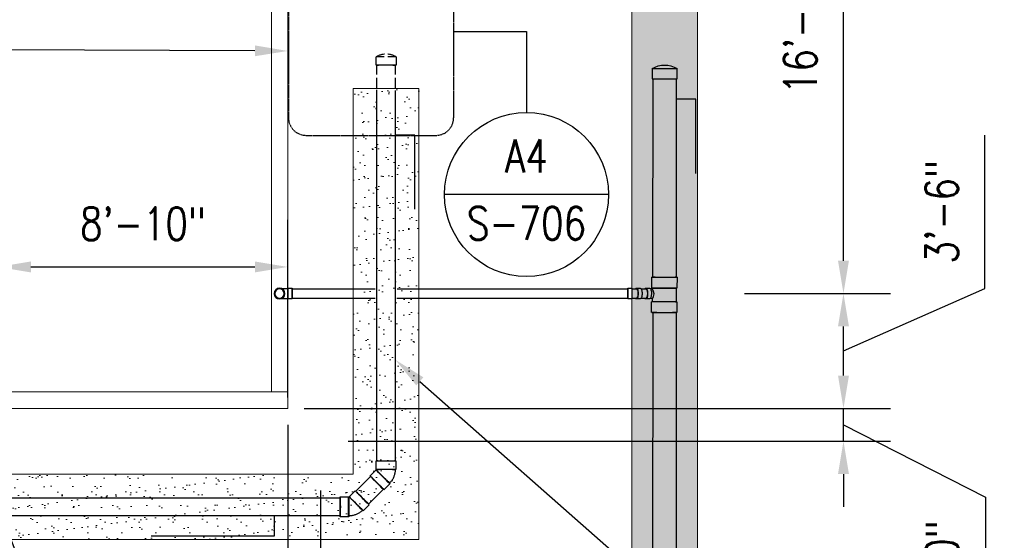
# Model space of a CAD drawing. Header units: inches. Extents: x -20481 to 20248, y -642 to 972.
# Tile 16 of 37: x 958 to 1318, y -186 to 4. Entities that reach past the tile are written whole.
import ezdxf
from ezdxf import colors
from ezdxf.entities.mleader import LeaderData, LeaderLine
from ezdxf.enums import TextEntityAlignment as Align
from ezdxf.math import Vec2, Vec3

# ---------------------------------------------------------------- set-up
doc = ezdxf.new("R2010")
doc.units = ezdxf.units.IN
doc.header["$MEASUREMENT"] = 0
for name, pattern in [('Dash', [0.25, 0.125, -0.125]), ('Dash 1_16_', [0.125, 0.0625, -0.0625]), ('HIDDEN2', [0.1875, 0.125, -0.0625])]:
    doc.linetypes.add(name, pattern=pattern)
for name, color, linetype, lineweight in [('G-ANNO-REFR', 2, 'Continuous', 35), ('M-ANNO-PATT', 1, 'Continuous', 25), ('S-ANNO-SYMB', 2, 'Continuous', 25), ('S-FDTN_DRN', 3, 'Continuous', 50), ('S-TRCH-PATT', 8, 'Continuous', 18), ('S-WALL-PATT', 8, 'Continuous', 18)]:
    doc.layers.add(name, color=color, linetype=linetype, lineweight=lineweight)
for name, color, linetype in [('P-PIPE', 3, 'Continuous'), ('S-ANNO-DIMS', 1, 'Continuous'), ('S-ANNO-TEXT', 2, 'Continuous')]:
    doc.layers.add(name, color=color, linetype=linetype)
doc.styles.add('AEC_COMN_TITLE', font='romans.shx', dxfattribs={"width": 0.8, "height": 0.1875})
doc.styles.add('Annotative', font='romans.shx', dxfattribs={"width": 0.8, "height": 0.125})
doc.styles.add('ROMANS', font='ROMANS.shx', dxfattribs={"width": 0.8})
doc.dimstyles.new('Annotative', dxfattribs={"dimscale": 0, "dimtxt": 0.125, "dimasz": 0.125, "dimexe": 0.179688, "dimexo": 0.0625, "dimgap": 0.09, "dimtad": 1, "dimdec": 3, "dimzin": 3, "dimdsep": 46, "dimlunit": 4, "dimtxsty": 'Annotative', "dimcen": 0.09, "dimclrt": 2, "dimazin": 2, "dimtfac": 1, "dimtdec": 3, "dimtmove": 1, "dimatfit": 3, "dimfxl": 1, "dimtfill": 1, "dimfrac": 2, "dimtolj": 1, "dimtzin": 0, "dimarcsym": 0})

# ---------------------------------------------------------------- blocks, each defined once
blk = doc.blocks.new('*D10')
at = {"layer": 'Defpoints', "color": 0, "transparency": 16777216}
for p in [(1194.45, -138), (1259.42, -138), (1072.09, -150)]:
    blk.add_point(p, dxfattribs=at)
at = {"layer": 'S-ANNO-DIMS', "color": 0, "lineweight": -2, "transparency": 16777216}
for p, q in [((1259.42, -126), (1259.42, -114)), ((1200.45, -138), (1276.67, -138)), ((1259.42, -150), (1259.42, -138)), ((1259.42, -150), (1259.42, -138)), ((1259.42, -144), (1311.35, -170.52)), ((1078.09, -150), (1276.67, -150)), ((1259.42, -162), (1259.42, -174)), ((1311.35, -170.52), (1311.35, -225.28))]:
    blk.add_line(p, q, dxfattribs=at)
at = {"layer": 'S-ANNO-DIMS', "color": 0, "transparency": 16777216}
for points in [[(1257.42, -126), (1261.42, -126), (1259.42, -138)], [(1257.42, -162), (1261.42, -162), (1259.42, -150)]]:
    blk.add_solid(points, dxfattribs=at)
at = {"layer": 'S-ANNO-DIMS', "color": 2, "lineweight": -3, "transparency": 16777216, "insert": (1295.57, -197.9), "char_height": 12, "attachment_point": 5, "rotation": 90, "style": 'Annotative', "bg_fill": 3, "box_fill_scale": 1.25, "bg_fill_color": 256, "bg_fill_true_color": 13158600, "bg_fill_transparency": 0}
blk.add_mtext('\\A1;1\'-0"', dxfattribs=at)
blk = doc.blocks.new('Bend - PVC - Sch 40 - DWV_USACE - Standard-V2-00_SP_Foundation Drainage Plan-TO FDN_DOC-flat-2')
at = {"layer": 'P-PIPE'}
for p, q in [((1480.91, 935.06), (1481.16, 935.06)), ((1481.16, 935.06), (1482.41, 935.06)), ((1480.91, 933.08), (1480.91, 933.08)), ((1480.91, 933.08), (1480.91, 933.08)), ((1480.91, 933.08), (1480.91, 933.08)), ((1480.91, 933.08), (1480.91, 933.08)), ((1481.16, 931.1), (1480.91, 931.1)), ((1482.41, 931.1), (1481.16, 931.1)), ((1482.41, 933.08), (1482.41, 933.08)), ((1482.41, 933.08), (1482.41, 933.08))]:
    blk.add_line(p, q, dxfattribs=at)
at = {"layer": 'P-PIPE', "flags": 128}
for points in [[(1477.85, 934.83), (1477.78, 934.83), (1477.71, 934.82), (1477.64, 934.81), (1477.57, 934.81), (1477.5, 934.79), (1477.43, 934.78), (1477.36, 934.76), (1477.29, 934.74), (1477.23, 934.72), (1477.16, 934.69), (1477.1, 934.66), (1477.04, 934.63), (1476.98, 934.6), (1476.92, 934.56), (1476.86, 934.52), (1476.8, 934.48), (1476.74, 934.44), (1476.69, 934.39), (1476.64, 934.35), (1476.59, 934.3), (1476.54, 934.25), (1476.5, 934.19), (1476.45, 934.14), (1476.41, 934.08), (1476.37, 934.02), (1476.34, 933.96), (1476.3, 933.9), (1476.27, 933.84), (1476.24, 933.78), (1476.21, 933.71), (1476.19, 933.65), (1476.17, 933.58), (1476.15, 933.51), (1476.13, 933.44), (1476.12, 933.37), (1476.11, 933.31), (1476.1, 933.24), (1476.1, 933.17), (1476.1, 933.1), (1476.1, 933.08)], [(1479.6, 933.08), (1479.59, 933.15), (1479.59, 933.22), (1479.58, 933.29), (1479.57, 933.36), (1479.56, 933.43), (1479.55, 933.49), (1479.53, 933.56), (1479.51, 933.63), (1479.48, 933.69), (1479.46, 933.76), (1479.43, 933.82), (1479.4, 933.89), (1479.36, 933.95), (1479.33, 934.01), (1479.29, 934.07), (1479.25, 934.12), (1479.21, 934.18), (1479.16, 934.23), (1479.11, 934.28), (1479.06, 934.33), (1479.01, 934.38), (1478.96, 934.43), (1478.91, 934.47), (1478.85, 934.51), (1478.79, 934.55), (1478.73, 934.59), (1478.67, 934.62), (1478.61, 934.65), (1478.54, 934.68), (1478.48, 934.71), (1478.41, 934.73), (1478.35, 934.75), (1478.28, 934.77), (1478.21, 934.79), (1478.14, 934.8), (1478.07, 934.81), (1478, 934.82), (1477.93, 934.83), (1477.86, 934.83), (1477.85, 934.83)], [(1480.91, 934.83), (1480.79, 934.83), (1480.66, 934.83), (1480.54, 934.83), (1480.42, 934.83), (1480.3, 934.83), (1480.18, 934.83), (1480.06, 934.83), (1479.94, 934.83), (1479.83, 934.83), (1479.72, 934.83), (1479.6, 934.83), (1479.49, 934.83), (1479.39, 934.83), (1479.28, 934.83), (1479.18, 934.83), (1479.08, 934.83), (1478.98, 934.83), (1478.89, 934.83), (1478.8, 934.83), (1478.71, 934.83), (1478.63, 934.83), (1478.55, 934.83), (1478.47, 934.83), (1478.4, 934.83), (1478.33, 934.83), (1478.27, 934.83), (1478.21, 934.83), (1478.15, 934.83), (1478.1, 934.83), (1478.05, 934.83), (1478.01, 934.83), (1477.97, 934.83), (1477.94, 934.83), (1477.91, 934.83), (1477.89, 934.83), (1477.87, 934.83), (1477.86, 934.83), (1477.85, 934.83), (1477.85, 934.83), (1477.85, 934.83)], [(1476.1, 933.08), (1476.1, 933.01), (1476.1, 932.94), (1476.11, 932.87), (1476.12, 932.8), (1476.13, 932.73), (1476.15, 932.66), (1476.16, 932.59), (1476.18, 932.53), (1476.21, 932.46), (1476.23, 932.4), (1476.26, 932.33), (1476.29, 932.27), (1476.33, 932.21), (1476.36, 932.15), (1476.4, 932.09), (1476.44, 932.03), (1476.48, 931.98), (1476.53, 931.92), (1476.58, 931.87), (1476.63, 931.82), (1476.68, 931.77), (1476.73, 931.73), (1476.79, 931.69), (1476.84, 931.64), (1476.9, 931.6), (1476.96, 931.57), (1477.02, 931.53), (1477.08, 931.5), (1477.15, 931.47), (1477.21, 931.45), (1477.28, 931.42), (1477.34, 931.4), (1477.41, 931.38), (1477.48, 931.37), (1477.55, 931.35), (1477.62, 931.34), (1477.69, 931.33), (1477.76, 931.33), (1477.83, 931.33), (1477.85, 931.33)], [(1477.85, 931.33), (1477.92, 931.33), (1477.99, 931.33), (1478.05, 931.34), (1478.12, 931.35), (1478.19, 931.36), (1478.26, 931.38), (1478.33, 931.4), (1478.4, 931.42), (1478.46, 931.44), (1478.53, 931.47), (1478.59, 931.49), (1478.65, 931.53), (1478.71, 931.56), (1478.77, 931.59), (1478.83, 931.63), (1478.89, 931.67), (1478.95, 931.72), (1479, 931.76), (1479.05, 931.81), (1479.1, 931.86), (1479.15, 931.91), (1479.19, 931.96), (1479.24, 932.02), (1479.28, 932.07), (1479.32, 932.13), (1479.35, 932.19), (1479.39, 932.25), (1479.42, 932.31), (1479.45, 932.38), (1479.48, 932.44), (1479.5, 932.51), (1479.52, 932.58), (1479.54, 932.64), (1479.56, 932.71), (1479.57, 932.78), (1479.58, 932.85), (1479.59, 932.92), (1479.59, 932.99), (1479.6, 933.06), (1479.6, 933.08)], [(1477.85, 931.33), (1477.85, 931.33), (1477.85, 931.33), (1477.87, 931.33), (1477.88, 931.33), (1477.91, 931.33), (1477.93, 931.33), (1477.96, 931.33), (1478, 931.33), (1478.04, 931.33), (1478.09, 931.33), (1478.14, 931.33), (1478.19, 931.33), (1478.25, 931.33), (1478.31, 931.33), (1478.38, 931.33), (1478.45, 931.33), (1478.53, 931.33), (1478.61, 931.33), (1478.69, 931.33), (1478.77, 931.33), (1478.86, 931.33), (1478.96, 931.33), (1479.05, 931.33), (1479.15, 931.33), (1479.25, 931.33), (1479.36, 931.33), (1479.46, 931.33), (1479.57, 931.33), (1479.69, 931.33), (1479.8, 931.33), (1479.91, 931.33), (1480.03, 931.33), (1480.15, 931.33), (1480.27, 931.33), (1480.39, 931.33), (1480.51, 931.33), (1480.63, 931.33), (1480.75, 931.33), (1480.88, 931.33), (1480.91, 931.33)]]:
    blk.add_lwpolyline(points, dxfattribs=at)
at = {"layer": 'P-PIPE'}
for radius, start, end in [(1.98, 0, 180), (1.98, 0, 180), (1.75, 0, 180), (1.98, 180, 0), (1.98, 180, 360), (1.75, 180, 0)]:
    blk.add_arc((1477.85, 933.08), radius, start, end, dxfattribs=at)
blk = doc.blocks.new('*D45')
at = {"layer": 'Defpoints', "color": 0, "transparency": 16777216}
for p in [(1217.25, -96), (1259.42, -96), (1056, -138)]:
    blk.add_point(p, dxfattribs=at)
at = {"layer": 'S-ANNO-DIMS', "color": 0, "lineweight": -2, "transparency": 16777216}
for p, q in [((1311.19, -94.17), (1311.19, -38.03)), ((1223.25, -96), (1276.67, -96)), ((1259.42, -117), (1311.19, -94.17)), ((1259.42, -126), (1259.42, -108)), ((1062, -138), (1276.67, -138))]:
    blk.add_line(p, q, dxfattribs=at)
at = {"layer": 'S-ANNO-DIMS', "color": 0, "transparency": 16777216}
for points in [[(1257.42, -108), (1261.42, -108), (1259.42, -96)], [(1257.42, -126), (1261.42, -126), (1259.42, -138)]]:
    blk.add_solid(points, dxfattribs=at)
at = {"layer": 'S-ANNO-DIMS', "color": 2, "lineweight": -3, "transparency": 16777216, "insert": (1295.41, -66.1), "char_height": 12, "attachment_point": 5, "rotation": 90, "style": 'Annotative', "bg_fill": 3, "box_fill_scale": 1.25, "bg_fill_color": 256, "bg_fill_true_color": 13158600, "bg_fill_transparency": 0}
blk.add_mtext('\\A1;3\'-6"', dxfattribs=at)
blk = doc.blocks.new('*D46')
at = {"layer": 'Defpoints', "color": 0, "transparency": 16777216}
for p in [(1217.32, 96), (1259.42, 96), (1220.74, -96)]:
    blk.add_point(p, dxfattribs=at)
at = {"layer": 'S-ANNO-DIMS', "color": 0, "lineweight": -2, "transparency": 16777216}
for p, q in [((1223.32, 96), (1276.67, 96)), ((1259.42, -84), (1259.42, 84)), ((1226.74, -96), (1276.67, -96))]:
    blk.add_line(p, q, dxfattribs=at)
at = {"layer": 'S-ANNO-DIMS', "color": 0, "transparency": 16777216}
for points in [[(1257.42, 84), (1261.42, 84), (1259.42, 96)], [(1257.42, -84), (1261.42, -84), (1259.42, -96)]]:
    blk.add_solid(points, dxfattribs=at)
at = {"layer": 'S-ANNO-DIMS', "color": 2, "lineweight": -3, "transparency": 16777216, "insert": (1243.63, 0), "char_height": 12, "attachment_point": 5, "rotation": 90, "style": 'Annotative', "bg_fill": 3, "box_fill_scale": 1.25, "bg_fill_color": 256, "bg_fill_true_color": 13158600, "bg_fill_transparency": 0}
blk.add_mtext('\\A1;16\'-0"', dxfattribs=at)
blk = doc.blocks.new('*D47')
at = {"layer": 'Defpoints', "color": 0, "transparency": 16777216}
for p in [(1056, -138), (1068, -162), (1068, -211.25)]:
    blk.add_point(p, dxfattribs=at)
at = {"layer": 'S-ANNO-DIMS', "color": 0, "lineweight": -2, "transparency": 16777216}
for p, q in [((1056, -144), (1056, -228.5)), ((1068, -168), (1068, -228.5)), ((1044, -211.25), (1032, -211.25)), ((1056, -211.25), (1068, -211.25)), ((1080, -211.25), (1092, -211.25))]:
    blk.add_line(p, q, dxfattribs=at)
at = {"layer": 'S-ANNO-DIMS', "color": 0, "transparency": 16777216}
for points in [[(1044, -209.25), (1044, -213.25), (1056, -211.25)], [(1080, -209.25), (1080, -213.25), (1068, -211.25)]]:
    blk.add_solid(points, dxfattribs=at)
at = {"layer": 'S-ANNO-DIMS', "color": 2, "lineweight": -3, "transparency": 16777216, "insert": (1010.11, -198.31), "char_height": 12, "attachment_point": 5, "style": 'Annotative', "bg_fill": 3, "box_fill_scale": 1.25, "bg_fill_color": 256, "bg_fill_true_color": 13158600, "bg_fill_transparency": 0}
blk.add_mtext('\\A1;1\'-0"', dxfattribs=at)
blk = doc.blocks.new('*D48')
at = {"layer": 'Defpoints', "color": 0, "transparency": 16777216}
for p in [(950, -77.77), (1056, -86.26), (1056, -140)]:
    blk.add_point(p, dxfattribs=at)
at = {"layer": 'S-ANNO-DIMS', "color": 0, "lineweight": -2, "transparency": 16777216}
for p, q in [((1056, -134), (1056, -69.01)), ((950, -83.77), (950, -103.51)), ((962, -86.26), (1044, -86.26))]:
    blk.add_line(p, q, dxfattribs=at)
at = {"layer": 'S-ANNO-DIMS', "color": 0, "transparency": 16777216}
for points in [[(962, -84.26), (962, -88.26), (950, -86.26)], [(1044, -84.26), (1044, -88.26), (1056, -86.26)]]:
    blk.add_solid(points, dxfattribs=at)
at = {"layer": 'S-ANNO-DIMS', "color": 2, "lineweight": -3, "transparency": 16777216, "insert": (1003, -70.47), "char_height": 12, "attachment_point": 5, "style": 'Annotative', "bg_fill": 3, "box_fill_scale": 1.25, "bg_fill_color": 256, "bg_fill_true_color": 13158600, "bg_fill_transparency": 0}
blk.add_mtext('\\A1;8\'-10"', dxfattribs=at)
blk = doc.blocks.new('Bend - PVC - Sch 40 - DWV_USACE - Standard-1107287-00_SP_Foundation Drainage Plan-TO FDN_DOC-flat-1')
at = {"layer": 'P-PIPE'}
for p, q in [((1529.21, -739.1), (1527.88, -739.1)), ((1527.88, -739.1), (1527.88, -743.06)), ((1527.88, -741.08), (1527.88, -741.08)), ((1527.88, -741.08), (1527.88, -741.08)), ((1529.38, -739.1), (1529.21, -739.1)), ((1529.38, -739.1), (1529.38, -743.06)), ((1529.38, -741.08), (1529.38, -741.08)), ((1529.38, -741.08), (1529.38, -741.08)), ((1529.38, -741.08), (1529.38, -741.08)), ((1529.38, -741.08), (1529.38, -741.08)), ((1532.37, -739.1), (1530.96, -739.1)), ((1527.88, -743.06), (1529.21, -743.06)), ((1529.21, -743.06), (1529.38, -743.06)), ((1530.96, -743.06), (1532.37, -743.06))]:
    blk.add_line(p, q, dxfattribs=at)
at = {"layer": 'P-PIPE', "flags": 128}
for points in [[(1530.96, -739.33), (1530.78, -739.33), (1530.6, -739.33), (1530.43, -739.33), (1530.25, -739.33), (1530.06, -739.33), (1529.88, -739.33), (1529.7, -739.33), (1529.51, -739.33), (1529.38, -739.33)], [(1529.38, -742.83), (1529.56, -742.83), (1529.75, -742.83), (1529.93, -742.83), (1530.11, -742.83), (1530.29, -742.83), (1530.47, -742.83), (1530.65, -742.83), (1530.83, -742.83), (1530.96, -742.83)]]:
    blk.add_lwpolyline(points, dxfattribs=at)
at = {"layer": 'P-PIPE'}
for centre, major_axis, start_param, end_param in [((1530.96, -741.08), (0, -1.98), 1.570796, 3.627428), ((1530.96, -741.08), (0, -1.98), 5.79735, 7.853982), ((1530.96, -741.08), (0, -1.75), 1.570796, 3.141593), ((1530.96, -741.08), (0, -1.75), 6.283185, 7.853982), ((1532.37, -741.08), (0, -1.98), 1.570796, 3.141593), ((1532.37, -741.08), (0, -1.98), 6.283185, 7.853982)]:
    blk.add_ellipse(centre, major_axis=major_axis, ratio=0.34202, start_param=start_param, end_param=end_param, dxfattribs=at)
blk = doc.blocks.new('6CAP')
at = {"layer": 'P-PIPE'}
for p, q in [((74.96, 388.65), (74.96, 381.35)), ((74.96, 388.65), (77.96, 388.65)), ((77.96, 388.65), (77.96, 381.35)), ((77.96, 381.35), (74.96, 381.35))]:
    blk.add_line(p, q, dxfattribs=at)
blk.add_arc((80.99, 385), 7.05, 148.8317, 211.1683, dxfattribs=at)
blk = doc.blocks.new('Detail Callout AEC')
at = {"color": 0, "linetype": 'ByBlock', "lineweight": -3, "transparency": 16777216}
blk.add_line((0.25, 0), (-0.25, 0), dxfattribs=at)
blk.add_line((0.25, 0), (-0.25, 0), dxfattribs=at)
blk.add_circle((0, 0), 0.25, dxfattribs=at)
blk.add_circle((0, 0), 0.25, dxfattribs=at)
at = {"color": 0, "linetype": 'ByBlock', "lineweight": -3, "transparency": 16777216, "style": 'AEC_COMN_TITLE'}
for tag, p in [('VIEWNUMBER', (0, 0.0508)), ('VIEWNUMBER', (0, 0.0508)), ('SHEETNUMBER', (0, -0.1263)), ('SHEETNUMBER', (0, -0.1263))]:
    blk.add_attdef(tag, text='', height=0.0938, dxfattribs=at).set_placement(p, align=Align.CENTER)
blk = doc.blocks.new('Bend - PVC - Sch 40 - DWV_USACE - Standard-1105255-00_SP_Foundation Drainage Plan-TO FDN_DOC-flat-1')
at = {"layer": 'P-PIPE'}
for p, q in [((1240.92, 941.2), (1236.92, 941.2)), ((1250.57, 935.54), (1247.74, 938.37)), ((1236.92, 931.88), (1240.92, 931.88)), ((1241.15, 931.79), (1243.98, 928.96))]:
    blk.add_line(p, q, dxfattribs=at)
at = {"layer": 'P-PIPE', "flags": 128}
for points in [[(1244.48, 940.15), (1244.13, 940.28), (1243.78, 940.4), (1243.43, 940.51), (1243.07, 940.6), (1242.7, 940.68), (1242.34, 940.74), (1241.97, 940.79), (1241.6, 940.83), (1241.23, 940.85), (1240.92, 940.85)], [(1247.49, 938.13), (1247.23, 938.39), (1246.95, 938.63), (1246.66, 938.87), (1246.36, 939.09), (1246.06, 939.31), (1245.74, 939.5), (1245.42, 939.69), (1245.09, 939.86), (1244.76, 940.02), (1244.48, 940.15)], [(1240.92, 932.23), (1240.95, 932.23), (1240.98, 932.23), (1241, 932.22), (1241.03, 932.22), (1241.06, 932.21), (1241.08, 932.21), (1241.11, 932.2), (1241.13, 932.19), (1241.16, 932.18), (1241.18, 932.18)], [(1241.18, 932.18), (1241.2, 932.17), (1241.23, 932.15), (1241.25, 932.14), (1241.27, 932.13), (1241.3, 932.11), (1241.32, 932.1), (1241.34, 932.08), (1241.36, 932.06), (1241.38, 932.05), (1241.4, 932.03)]]:
    blk.add_lwpolyline(points, dxfattribs=at)
at = {"layer": 'P-PIPE'}
for centre, major_axis, start_param, end_param in [((1236.92, 936.54), (0, 4.66), 6.278871, 9.420463), ((1236.92, 936.54), (0, 4.66), 3.137278, 6.278871), ((1240.92, 936.54), (0, 4.66), 6.278871, 9.420463), ((1240.92, 936.54), (0, 4.31), 6.278871, 9.420463), ((1240.92, 936.54), (0, 4.66), 3.137278, 6.278871), ((1240.92, 936.54), (0, 4.31), 3.137278, 6.278871), ((1244.44, 935.08), (3.29, 3.29), 0.004314, 3.145907), ((1244.44, 935.08), (3.29, 3.29), 3.145907, 6.2875), ((1244.44, 935.08), (3.05, 3.05), 0.004314, 3.145907), ((1244.44, 935.08), (3.05, 3.05), 3.145907, 6.2875), ((1247.27, 932.25), (3.29, 3.29), 0.004314, 3.145907), ((1247.27, 932.25), (3.29, 3.29), 3.145907, 6.2875)]:
    blk.add_ellipse(centre, major_axis=major_axis, ratio=0.010416, start_param=start_param, end_param=end_param, dxfattribs=at)
blk = doc.blocks.new('Bend - PVC - Sch 40 - DWV_USACE - Standard-1105255-00_SP_Foundation Drainage Plan-TO FDN_DOC-flat-2')
at = {"layer": 'P-PIPE'}
for p, q in [((1542.99, -211.94), (1540.16, -209.11)), ((1533.58, -215.7), (1536.41, -218.52)), ((1536.5, -218.75), (1536.5, -222.75)), ((1545.81, -222.75), (1545.81, -218.75))]:
    blk.add_line(p, q, dxfattribs=at)
at = {"layer": 'P-PIPE', "flags": 128}
for points in [[(1544.76, -215.2), (1544.61, -214.86), (1544.45, -214.52), (1544.28, -214.19), (1544.09, -213.87), (1543.89, -213.56), (1543.67, -213.26), (1543.45, -212.96), (1543.21, -212.68), (1542.96, -212.4), (1542.75, -212.18)], [(1536.65, -218.28), (1536.67, -218.3), (1536.69, -218.32), (1536.7, -218.34), (1536.72, -218.36), (1536.73, -218.38), (1536.75, -218.41), (1536.76, -218.43), (1536.77, -218.45), (1536.79, -218.48), (1536.79, -218.5)], [(1536.79, -218.5), (1536.8, -218.52), (1536.81, -218.55), (1536.82, -218.57), (1536.83, -218.6), (1536.83, -218.63), (1536.84, -218.65), (1536.84, -218.68), (1536.84, -218.7), (1536.84, -218.73), (1536.85, -218.75)], [(1545.47, -218.75), (1545.46, -218.38), (1545.44, -218.01), (1545.4, -217.64), (1545.35, -217.27), (1545.28, -216.91), (1545.2, -216.54), (1545.11, -216.18), (1545, -215.83), (1544.87, -215.48), (1544.76, -215.2)]]:
    blk.add_lwpolyline(points, dxfattribs=at)
at = {"layer": 'P-PIPE'}
for centre, major_axis, start_param, end_param in [((1536.87, -212.4), (3.29, 3.29), 6.278871, 9.420463), ((1536.87, -212.4), (3.29, 3.29), 3.137278, 6.278871), ((1539.7, -215.23), (3.29, 3.29), 6.278871, 9.420463), ((1539.7, -215.23), (3.29, 3.29), 3.137278, 6.278871), ((1539.7, -215.23), (3.05, 3.05), 6.278871, 9.420463), ((1539.7, -215.23), (3.05, 3.05), 3.137278, 6.278871), ((1541.16, -218.75), (4.66, 0), 0.004314, 3.145907), ((1541.16, -218.75), (4.66, 0), 3.145907, 6.2875), ((1541.16, -218.75), (4.31, 0), 0.004314, 3.145907), ((1541.16, -218.75), (4.31, 0), 3.145907, 6.2875), ((1541.16, -222.75), (4.66, 0), 0.004314, 3.145907), ((1541.16, -222.75), (4.66, 0), 3.145907, 6.2875)]:
    blk.add_ellipse(centre, major_axis=major_axis, ratio=0.010416, start_param=start_param, end_param=end_param, dxfattribs=at)

msp = doc.modelspace()

# ---------------------------------------------------------------- hatches: boundary and pattern name
at = {"layer": 'S-WALL-PATT', "linetype": 'Dash 1_16_'}
h = msp.add_hatch(dxfattribs=at)
h.set_pattern_fill('AR-SAND', color=256, scale=4)
h.paths.add_polyline_path([(113.8117, 192), (340.9656, 192), (340.9656, 210), (924, 210), (924, 288), (1206, 288), (1206, -288), (924, -288), (924, -210), (337.0357, -210), (337.0357, -186), (154, -186), (154, -280), (90, -280), (90, -642), (66, -642), (66, -256), (130, -256), (130, -162), (361.0357, -162), (361.0357, -186), (948, -186), (948, -264), (1182, -264), (1182, 264), (948, 264), (948, 186), (364.9656, 186), (364.9656, 162), (90, 162), (90, 192), (66, 192), (66, 373), (66, 654), (90, 654), (90, 216.0196), (113.8117, 216.0196)])

# ---------------------------------------------------------------- linework, layer by layer
at = {"layer": 'M-ANNO-PATT', "linetype": 'HIDDEN2'}
for p, q in [((1091.2611, -9.4369), (1088.3828, -9.4369)), ((1088.3828, -12.4369), (1088.3828, -9.4369)), ((1095.6758, -9.4369), (1092.6282, -9.4369)), ((1095.6758, -9.4369), (1095.6758, -12.4369)), ((1095.6758, -12.4369), (1088.3828, -12.4369)), ((1088.6446, -15.8912), (1088.6442, -12.4369)), ((1095.414, -15.8912), (1095.4144, -12.4369)), ((1088.6452, -21), (1088.6448, -17.0696)), ((1095.4134, -21), (1095.4138, -17.0696))]:
    msp.add_line(p, q, dxfattribs=at)
for start, end in [(94.539682, 121.168317), (58.831683, 84.799454)]:
    msp.add_arc((1092.0293, -15.4655), 7.0456, start, end, dxfattribs=at)
at = {"layer": 'M-ANNO-PATT', "linetype": 'HIDDEN2', "extrusion": (0, 0, -1)}
for centre, major_axis, ratio, start_param, end_param in [((1091.9938, -12.4175), (3.5882, -0.0066), 0.01025128, 2.79252655, 5.93411921), ((1091.9938, -12.4175), (3.5882, -0.0066), 0.01025128, 5.93411921, 9.07571186), ((1091.9853, -12.4175), (3.3389, -0.0001), 0.01041389, 3.14159265, 4.71238898), ((1091.9853, -12.4175), (3.3389, -0.0001), 0.01041389, 1.57079633, 3.14159265)]:
    msp.add_ellipse(centre, major_axis=major_axis, ratio=ratio, start_param=start_param, end_param=end_param, dxfattribs=at)
at = {"layer": 'P-PIPE'}
for p, q in [((1056.063, -94.021), (1056.063, -97.979)), ((1057.563, -94.021), (1057.563, -97.979)), ((1057.563, -94.25), (1057.563, -96)), ((1057.563, -96), (1057.563, -94.25)), ((1057.563, -94.25), (1088.0189, -94.25)), ((1057.563, -96), (1057.563, -97.75)), ((1057.563, -97.75), (1057.563, -96)), ((1096.0162, -94.25), (1180.5272, -94.25)), ((1088.053, -97.75), (1057.563, -97.75)), ((1180.5272, -97.75), (1095.9136, -97.75))]:
    msp.add_line(p, q, dxfattribs=at)
for start, end in [(90, 270), (270, 90)]:
    msp.add_arc((1053, -96), 1.75, start, end, dxfattribs=at)
at = {"layer": 'S-ANNO-SYMB', "lineweight": -3}
msp.add_lwpolyline([(1116.7375, -0.0981), (1143.4, -0.0981), (1143.4, -29.7832)], dxfattribs=at)
at = {"layer": 'S-TRCH-PATT', "linetype": 'Continuous', "lineweight": 0}
for points in [[(340.9656, 210), (924, 210), (924, 288), (1206, 288), (1206, -288), (924, -288), (924, -210), (337.0357, -210)], [(361.0357, -186), (948, -186), (948, -264), (1182, -264), (1182, 264), (948, 264), (948, 186), (364.9656, 186)]]:
    msp.add_lwpolyline(points, dxfattribs=at)

# ---------------------------------------------------------------- block references
at = {"xscale": -1.25, "yscale": 1.25, "zscale": 1.25, "rotation": 90}
msp.add_blockref('6CAP', (1675.1836, 80.0038), dxfattribs=at)
msp.add_blockref('Bend - PVC - Sch 40 - DWV_USACE - Standard-V2-00_SP_Foundation Drainage Plan-TO FDN_DOC-flat-2', (-424.8452, -1029.0774))

# ---------------------------------------------------------------- next in the draw order: dimensions: what is measured, and where the dimension line sits
at = {"layer": 'S-ANNO-DIMS', "lineweight": -3}
dim = msp.add_linear_dim(base=(1259.4156, -138), p1=(1072.0908, -150), p2=(1194.4538, -138), angle=90, dimstyle='Annotative', override={"dimpost": '\\X'}, dxfattribs=at)
dim.commit()
dim.dimension.update_dxf_attribs({"geometry": '*D10', "text_midpoint": (1311.3517, -179.1586), "dimtype": 160})

# ---------------------------------------------------------------- next in the draw order: dimensions: what is measured, and where the dimension line sits
dim = msp.add_linear_dim(base=(1259.4156, -96), p1=(1056, -138), p2=(1217.2483, -96), angle=90, dimstyle='Annotative', override={"dimpost": '\\X'}, dxfattribs=at)
dim.commit()
dim.dimension.update_dxf_attribs({"geometry": '*D45', "text_midpoint": (1311.1933, -85.5299), "dimtype": 160})

# ---------------------------------------------------------------- next in the draw order: linework, layer by layer
at = {"layer": 'P-PIPE'}
for p, q in [((1189.6317, -90.0054), (1189.7169, -17.4475)), ((1198.1548, -17.4487), (1198.153, -90.0583)), ((1095.3418, -21.696), (1095.3388, -157.218)), ((1189.2122, -94.0024), (1189.2195, -90.0242)), ((1198.4884, -90.0412), (1198.4811, -94.0194)), ((1180.5272, -94.25), (1180.5272, -96)), ((1180.5272, -96), (1180.5272, -94.25)), ((1180.5272, -96), (1180.5272, -97.75)), ((1180.5272, -97.75), (1180.5272, -96)), ((1185.3298, -94.25), (1187.0568, -94.25)), ((1187.0568, -94.021), (1188.4663, -94.021)), ((1189.5063, -94.3304), (1189.5069, -94.003)), ((1198.1863, -94.0189), (1198.1772, -98.9807)), ((1187.0568, -97.75), (1185.3298, -97.75)), ((1188.4663, -97.979), (1187.0568, -97.979)), ((1189.1958, -102.9425), (1189.2031, -98.9643)), ((1189.4978, -98.9648), (1189.4998, -97.9154)), ((1198.472, -98.9813), (1198.4647, -102.9595)), ((1189.5259, -254.1627), (1189.7034, -102.9651)), ((1198.1545, -102.976), (1198.1509, -254.1629))]:
    msp.add_line(p, q, dxfattribs=at)
at = {"layer": 'P-PIPE', "flags": 128}
for points in [[(1188.7882, -94.2591), (1188.9601, -94.2679), (1189.2488, -94.2951), (1189.5063, -94.3304)], [(1189.4998, -97.9154), (1189.4722, -97.906), (1189.3356, -97.8659), (1189.1979, -97.8317), (1189.0592, -97.8035), (1188.9197, -97.7812), (1188.7795, -97.7648), (1188.7729, -97.7644)]]:
    msp.add_lwpolyline(points, dxfattribs=at)
at = {"layer": 'P-PIPE'}
msp.add_arc((1186.9926, -96.1183), 3.0847, 324.368048, 35.421861, dxfattribs=at)
at = {"layer": 'P-PIPE', "extrusion": (0, 0, -1)}
for centre, major_axis, ratio, start_param, end_param in [((1193.8539, -90.0327), (4.6344, -0.0085), 0.01025128, 2.79252655, 5.93411921), ((1193.8539, -90.0327), (4.6344, -0.0085), 0.01025128, 5.93411921, 9.07571186), ((1193.8196, -90.0327), (4.3125, -0.0001), 0.01041389, 3.14159265, 4.71238898), ((1193.8196, -90.0327), (4.3125, -0.0001), 0.01041389, 1.57079633, 3.14159265), ((1193.8196, -90.0327), (4.3125, -0.0001), 0.01041389, 4.71238898, 6.28318531), ((1193.8196, -90.0327), (4.3125, -0.0001), 0.01041389, 0, 1.57079633), ((1187.0568, -96), (0, 1.979), 0.34202014, 5.79734953, 6.29344558), ((1187.0568, -96), (0, 1.979), 0.34202014, 0.01026027, 3.15185292), ((1187.0568, -96), (0, 1.75), 0.34202014, 0, 1.57079633), ((1187.0568, -96), (0, 1.75), 0.34202014, 1.57079633, 3.14159265), ((1188.4663, -96), (0, 1.979), 0.34202014, 0.01026027, 3.15185292), ((1188.4663, -96), (0, 1.979), 0.34202014, 6.28318531, 6.29344558), ((1193.8466, -94.0109), (4.6344, -0.0085), 0.01025128, 2.79252655, 5.93411921), ((1193.8466, -94.0109), (4.3397, -0.008), 0.01025128, 2.79252655, 5.93411921), ((1193.8466, -94.0109), (4.6344, -0.0085), 0.01025128, 5.93411921, 9.07571186), ((1193.8466, -94.0109), (4.3397, -0.008), 0.01025128, 5.93411921, 9.07571186), ((1187.0568, -96), (0, 1.979), 0.34202014, 3.15185292, 3.62742843), ((1193.8375, -98.9728), (4.6344, -0.0085), 0.01025128, 2.79252655, 5.93411921), ((1193.8375, -98.9728), (4.3397, -0.008), 0.01025128, 2.79252655, 5.93411921), ((1193.8375, -98.9728), (4.6344, -0.0085), 0.01025128, 5.93411921, 9.07571186), ((1193.8375, -98.9728), (4.3397, -0.008), 0.01025128, 5.93411921, 9.07571186), ((1193.8302, -102.951), (4.6344, -0.0085), 0.01025128, 2.79252655, 5.93411921), ((1193.8302, -102.951), (4.6344, -0.0085), 0.01025128, 5.93411921, 9.07571186), ((1193.8193, -102.951), (4.3125, -0.0001), 0.01041389, 3.14159265, 4.71238898), ((1193.8193, -102.951), (4.3125, -0.0001), 0.01041389, 1.57079633, 3.14159265), ((1193.8193, -102.951), (4.3125, -0.0001), 0.01041389, 4.71238898, 6.28318531), ((1193.8193, -102.951), (4.3125, -0.0001), 0.01041389, 0, 1.57079633)]:
    msp.add_ellipse(centre, major_axis=major_axis, ratio=ratio, start_param=start_param, end_param=end_param, dxfattribs=at)

# ---------------------------------------------------------------- next in the draw order: block references
at = {"xscale": -1, "rotation": 180}
msp.add_blockref('Bend - PVC - Sch 40 - DWV_USACE - Standard-1107287-00_SP_Foundation Drainage Plan-TO FDN_DOC-flat-1', (-347.3514, -837.0774), dxfattribs=at)
at = {"layer": 'G-ANNO-REFR', "lineweight": -3}
ref = msp.add_blockref('Detail Callout AEC', (1143.4, -59.7832), dxfattribs=dict(at, xscale=119.9997600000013, yscale=119.9997600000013, zscale=119.9997600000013))
ref.add_attrib('VIEWNUMBER', 'A4', dxfattribs={"layer": 'S-ANNO-TEXT', "color": 1, "transparency": 16777216, "height": 12, "style": 'ROMANS', "width": 0.8}).set_placement((1143.4, -55.2832), align=Align.BOTTOM_CENTER)
ref.add_attrib('SHEETNUMBER', 'S-706', dxfattribs={"layer": 'S-ANNO-TEXT', "color": 1, "transparency": 16777216, "height": 12, "style": 'ROMANS', "width": 0.8}).set_placement((1143.4, -76.2931), align=Align.CENTER)

# ---------------------------------------------------------------- next in the draw order: dimensions: what is measured, and where the dimension line sits
at = {"layer": 'S-ANNO-DIMS', "lineweight": -3}
dim = msp.add_linear_dim(base=(1259.4156, 96), p1=(1220.7368, -96), p2=(1217.3217, 96), angle=90, dimstyle='Annotative', override={"dimpost": '\\X'}, dxfattribs=at)
dim.commit()
dim.dimension.update_dxf_attribs({"geometry": '*D46', "text_midpoint": (1243.6327, 0)})
dim = msp.add_linear_dim(base=(1068, -211.2517), p1=(1056, -138), p2=(1068, -162), dimstyle='Annotative', override={"dimpost": '\\X'}, dxfattribs=at)
dim.commit()
dim.dimension.update_dxf_attribs({"geometry": '*D47', "text_midpoint": (1010.1138, -214.0943), "dimtype": 160})

# ---------------------------------------------------------------- next in the draw order: leaders
at = {"layer": 'S-ANNO-TEXT', "linetype": 'Continuous', "lineweight": -3}
for points in [[(1205.3732, -52.0776), (1205.3732, -24.9533), (1198.1546, -24.9533)], [(1102.5568, -65.1308), (1102.5568, -38.0065), (1095.3381, -38.0065)]]:
    msp.add_leader(points, dimstyle='Annotative', override={"dimscale": 0, "dimclrd": 1}, dxfattribs=at)
ml = msp.add_multileader_mtext('Standard', dxfattribs=at)
ml.set_content('6" PERFORATED FOUNDATION DRAIN', color=256, style='Annotative')
ml.set_leader_properties(color=1)
ml.build(insert=Vec2(0, 0))
ml.multileader.update_dxf_attribs({"text_right_attachment_type": 3, "dogleg_length": 0.125, "arrow_head_size": 12, "scale": 96})
ctx = ml.context
ctx.base_point, ctx.scale, ctx.char_height, ctx.arrow_head_size, ctx.landing_gap_size, ctx.plane_origin = Vec3(1252.6023, -248.064), 96, 12, 12, 12, Vec3(1544.9884, -148.4346)
ctx.right_attachment = 3
notes = []
notes.append((ctx, [(0, (1, 1, 0), (1240.6023, -248.064), (1, 0), 12, [(1, [(1095.3388, -120.1877)], 0, [])])]))
ctx.mtext.insert, ctx.mtext.width, ctx.mtext.defined_height, ctx.mtext.flow_direction = Vec3(1264.6023, -242.064), 180.765456, 847.4061, 5
for ctx, leaders in notes:
    for number, flags, end, landing, length, lines in leaders:
        leader = LeaderData()
        leader.index, (leader.has_last_leader_line, leader.has_dogleg_vector, leader.attachment_direction) = number, flags
        leader.last_leader_point, leader.dogleg_vector, leader.dogleg_length = Vec3(end), Vec3(landing), length
        for number, points, colour, breaks in lines:
            line = LeaderLine()
            line.index, line.vertices, line.color, line.breaks = number, Vec3.list(points), colors.encode_raw_color(colour), breaks
            leader.lines.append(line)
        ctx.leaders.append(leader)

# ---------------------------------------------------------------- next in the draw order: linework, layer by layer
at = {"layer": 'P-PIPE'}
for p, q in [((1088.6609, -157.2178), (1088.6453, -21.4535)), ((1080.8698, -168.32), (1086.3197, -162.8701)), ((1080.8698, -168.32), (1086.3197, -162.8701)), ((1091.0417, -167.5921), (1085.5917, -173.042)), ((942.1842, -170.6612), (1075.2317, -170.6612)), ((1075.2317, -177.3391), (942.1781, -177.3391))]:
    msp.add_line(p, q, dxfattribs=at)
at = {"layer": 'P-PIPE', "extrusion": (0, 0, -1)}
for centre, major_axis, ratio, start_param, end_param in [((1091.9998, -157.2179), (3.3389, -0.0001), 0.01041389, 3.14159265, 4.71238898), ((1091.9998, -157.2179), (3.3389, -0.0001), 0.01041389, 1.57079633, 3.14159265), ((1091.9998, -157.2179), (3.3389, -0.0001), 0.01041389, 4.71238898, 6.28318531), ((1091.9998, -157.2179), (3.3389, -0.0001), 0.01041389, 0, 1.57079633), ((1088.6807, -165.2311), (2.361, -2.361), 0.0104161, 1.57079633, 3.14159265), ((1088.6807, -165.2311), (2.361, -2.361), 0.0104161, 3.14159265, 4.71238898), ((1088.6807, -165.2311), (2.361, -2.361), 0.0104161, 0, 1.57079633), ((1088.6807, -165.2311), (2.361, -2.361), 0.0104161, 4.71238898, 6.28318531), ((1083.2307, -170.681), (2.361, -2.361), 0.0104161, 1.57079633, 3.14159265), ((1083.2307, -170.681), (2.361, -2.361), 0.0104161, 3.14159265, 4.71238898), ((1083.2307, -170.681), (2.361, -2.361), 0.0104161, 0, 1.57079633), ((1083.2307, -170.681), (2.361, -2.361), 0.0104161, 4.71238898, 6.28318531)]:
    msp.add_ellipse(centre, major_axis=major_axis, ratio=ratio, start_param=start_param, end_param=end_param, dxfattribs=at)

# ---------------------------------------------------------------- next in the draw order: block references
at = {"xscale": -0.7742491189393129, "yscale": 0.7742491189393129, "zscale": 0.7742491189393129, "rotation": 180}
for name, p in [('Bend - PVC - Sch 40 - DWV_USACE - Standard-1105255-00_SP_Foundation Drainage Plan-TO FDN_DOC-flat-2', (-101.2402, -329.6842)), ('Bend - PVC - Sch 40 - DWV_USACE - Standard-1105255-00_SP_Foundation Drainage Plan-TO FDN_DOC-flat-1', (117.5306, 551.115))]:
    msp.add_blockref(name, p, dxfattribs=at)

# ---------------------------------------------------------------- next in the draw order: dimensions: what is measured, and where the dimension line sits
at = {"layer": 'S-ANNO-DIMS', "lineweight": -3}
dim = msp.add_linear_dim(base=(1056, -86.2552), p1=(950, -77.7699), p2=(1056, -140), dimstyle='Annotative', override={"dimpost": '\\X'}, dxfattribs=at)
dim.commit()
dim.dimension.update_dxf_attribs({"geometry": '*D48', "text_midpoint": (1003, -70.4723)})

# ---------------------------------------------------------------- next in the draw order: leaders
at = {"layer": 'S-ANNO-TEXT', "linetype": 'Continuous', "lineweight": -3}
msp.add_leader([(1006.0445, -184.5578), (1051.1688, -184.5578), (1051.1688, -177.3391)], dimstyle='Annotative', override={"dimscale": 0, "dimclrd": 1}, dxfattribs=at)
ml = msp.add_multileader_mtext('Standard', dxfattribs=at)
ml.set_content('3" TRENCH OUTLETS, \\P16\'-0" O.C. (TYP 6)', color=256, style='Annotative')
ml.set_leader_properties(color=1)
ml.build(insert=Vec2(0, 0))
ml.multileader.update_dxf_attribs({"text_right_attachment_type": 3, "dogleg_length": 0.125, "arrow_head_size": 12, "scale": 96})
ctx = ml.context
ctx.base_point, ctx.scale, ctx.char_height, ctx.arrow_head_size, ctx.landing_gap_size, ctx.plane_origin = Vec3(1044.6847, -386.0711), 96, 12, 12, 12, Vec3(1337.0708, -217.2134)
ctx.right_attachment = 3
notes = []
notes.append((ctx, [(0, (1, 1, 0), (1032.6847, -386.0711), (1, 0), 12, [(0, [(939.048, -145.8343)], 0, [])])]))
ctx.mtext.insert, ctx.mtext.width, ctx.mtext.defined_height, ctx.mtext.flow_direction = Vec3(1056.6847, -378.0711), 180.765456, 847.4061, 5
ml = msp.add_multileader_mtext('Standard', dxfattribs=at)
ml.set_content('STEP FOUNDATION DRAIN ON TOP OF FOOTING', color=256, style='Annotative')
ml.set_leader_properties(color=1)
ml.build(insert=Vec2(0, 0))
ml.multileader.update_dxf_attribs({"text_right_attachment_type": 3, "dogleg_length": 0.125, "arrow_head_size": 12, "scale": 96})
ctx = ml.context
ctx.base_point, ctx.scale, ctx.char_height, ctx.arrow_head_size, ctx.landing_gap_size, ctx.plane_origin = Vec3(406.1989, -374.6514), 96, 12, 12, 12, Vec3(716.585, -213.7937)
ctx.right_attachment = 3
notes.append((ctx, [(0, (1, 1, 0), (394.1989, -374.6514), (1, 0), 12, [(0, [(324.2034, -172.8292)], 0, [])])]))
ctx.mtext.insert, ctx.mtext.width, ctx.mtext.defined_height, ctx.mtext.flow_direction = Vec3(418.1989, -368.6514), 180.765456, 847.4061, 5
for ctx, leaders in notes:
    for number, flags, end, landing, length, lines in leaders:
        leader = LeaderData()
        leader.index, (leader.has_last_leader_line, leader.has_dogleg_vector, leader.attachment_direction) = number, flags
        leader.last_leader_point, leader.dogleg_vector, leader.dogleg_length = Vec3(end), Vec3(landing), length
        for number, points, colour, breaks in lines:
            line = LeaderLine()
            line.index, line.vertices, line.color, line.breaks = number, Vec3.list(points), colors.encode_raw_color(colour), breaks
            leader.lines.append(line)
        ctx.leaders.append(leader)

# ---------------------------------------------------------------- next in the draw order: hatches: boundary and pattern name
at = {"layer": 'S-WALL-PATT', "linetype": 'Dash 1_16_'}
h = msp.add_hatch(dxfattribs=at)
h.set_pattern_fill('AR-SAND', color=256, scale=4)
h.paths.add_polyline_path([(900.0106, -186), (900.0106, -162), (1080, -162), (1080, -21), (1104, -21), (1104, -186)])

# ---------------------------------------------------------------- next in the draw order: linework, layer by layer
at = {"layer": 'S-FDTN_DRN', "linetype": 'Continuous', "lineweight": 0}
for points in [[(1050, 132), (1050, -132), (1056, -132), (1056, 132)], [(102, -132), (1056, -132), (1056, -138), (102, -138)]]:
    msp.add_lwpolyline(points, close=True, dxfattribs=at)
at = {"layer": 'S-TRCH-PATT', "linetype": 'Continuous', "lineweight": 0}
msp.add_lwpolyline([(900.0106, -186), (900.0106, -186), (900.0106, -162), (1080, -162), (1080, -21), (1104, -21), (1104, -186), (900.0106, -186)], dxfattribs=at)

# ---------------------------------------------------------------- next in the draw order: leaders
at = {"layer": 'S-ANNO-TEXT', "linetype": 'Continuous', "lineweight": -3}
ml = msp.add_multileader_mtext('Standard', dxfattribs=at)
ml.set_content('PERIMETER TRENCH DRAIN', color=256, style='Annotative')
ml.set_leader_properties(color=1)
ml.build(insert=Vec2(0, 0))
ml.multileader.update_dxf_attribs({"text_right_attachment_type": 3, "dogleg_length": 0.125, "arrow_head_size": 12, "scale": 96})
ctx = ml.context
ctx.base_point, ctx.scale, ctx.char_height, ctx.arrow_head_size, ctx.landing_gap_size, ctx.plane_origin = Vec3(695.9999, -329.7127), 96, 12, 12, 12, Vec3(1337.0708, -284.233)
ctx.right_attachment = 3
notes = []
notes.append((ctx, [(0, (1, 1, 0), (683.9999, -329.7127), (1, 0), 12, [(0, [(682.4312, -136.9003)], 0, [])])]))
ctx.mtext.insert, ctx.mtext.width, ctx.mtext.defined_height, ctx.mtext.flow_direction = Vec3(707.9999, -323.7127), 180.765456, 847.4061, 5
for ctx, leaders in notes:
    for number, flags, end, landing, length, lines in leaders:
        leader = LeaderData()
        leader.index, (leader.has_last_leader_line, leader.has_dogleg_vector, leader.attachment_direction) = number, flags
        leader.last_leader_point, leader.dogleg_vector, leader.dogleg_length = Vec3(end), Vec3(landing), length
        for number, points, colour, breaks in lines:
            line = LeaderLine()
            line.index, line.vertices, line.color, line.breaks = number, Vec3.list(points), colors.encode_raw_color(colour), breaks
            leader.lines.append(line)
        ctx.leaders.append(leader)

# ---------------------------------------------------------------- next in the draw order: leaders
ml = msp.add_multileader_mtext('Standard', dxfattribs=at)
ml.set_content('REFER TO S-706 FOR AIR VENTILATOR DETAILS', color=256, style='Annotative')
ml.set_leader_properties(color=1)
ml.build(insert=Vec2(0, 0))
ml.multileader.update_dxf_attribs({"text_right_attachment_type": 3, "dogleg_length": 0.125, "arrow_head_size": 12, "scale": 96})
ctx = ml.context
ctx.base_point, ctx.scale, ctx.char_height, ctx.arrow_head_size, ctx.landing_gap_size, ctx.plane_origin = Vec3(787.6737, 53.1992), 96, 12, 12, 12, Vec3(1353.2196, 24.8559)
ctx.right_attachment, ctx.text_align_type = 3, 2
notes = []
notes.append((ctx, [(1, (1, 1, 0), (950.3023, -6.8008), (-1, 0), 12, [(0, [(1056, -7.2634)], 0, [])])]))
ctx.mtext.insert, ctx.mtext.width, ctx.mtext.defined_height, ctx.mtext.alignment, ctx.mtext.flow_direction = Vec3(926.3023, 59.1992), 141.362912, 848.3792, 3, 5
ctx.mtext.has_bg_fill, ctx.mtext.bg_color, ctx.mtext.bg_scale_factor, ctx.mtext.bg_transparency, ctx.mtext.use_window_bg_color = 1, -1027028792, 1.5, 0, 1
for ctx, leaders in notes:
    for number, flags, end, landing, length, lines in leaders:
        leader = LeaderData()
        leader.index, (leader.has_last_leader_line, leader.has_dogleg_vector, leader.attachment_direction) = number, flags
        leader.last_leader_point, leader.dogleg_vector, leader.dogleg_length = Vec3(end), Vec3(landing), length
        for number, points, colour, breaks in lines:
            line = LeaderLine()
            line.index, line.vertices, line.color, line.breaks = number, Vec3.list(points), colors.encode_raw_color(colour), breaks
            leader.lines.append(line)
        ctx.leaders.append(leader)

# ---------------------------------------------------------------- next in the draw order: linework, layer by layer
at = {"layer": 'S-ANNO-SYMB', "linetype": 'Dash', "lineweight": -3}
msp.add_lwpolyline([(1116.7375, -31.6607), (1116.7375, 31.6607, 0.41421356), (1110.2575, 38.1407), (1062.7466, 38.1407, 0.41421356), (1056.2666, 31.6607), (1056.2666, -31.6607, 0.41421356), (1062.7466, -38.1407), (1110.2575, -38.1407, 0.41421356)], format="xyb", close=True, dxfattribs=at)

doc.saveas('drawing.dxf')
